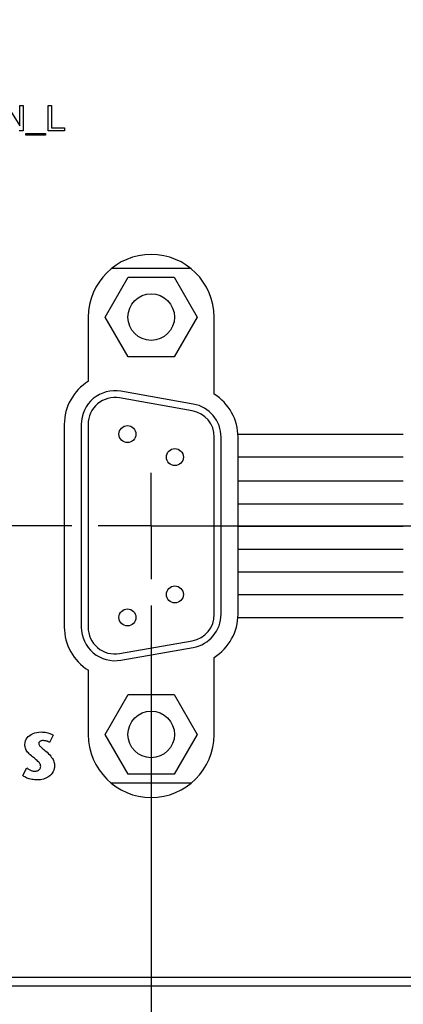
# Model space of a CAD drawing. Header units: inches. Extents: x 0 to 34, y 0 to 22.
# Tile 17 of 39: x 13.6 to 14.5, y 15.2 to 17.5. Entities that reach past the tile are written whole.
import ezdxf

# ---------------------------------------------------------------- set-up
doc = ezdxf.new("R2010")
doc.units = ezdxf.units.IN
doc.header["$LTSCALE"] = 1.87
doc.header["$MEASUREMENT"] = 0
doc.linetypes.add('CENTER', pattern=[0.6, 0.375, -0.075, 0.075, -0.075])
doc.layers.get('0').update_dxf_attribs({"linetype": 'CONTINUOUS'})
for name, color, linetype in [('02___PRT_ALL_AXES', 7, 'CONTINUOUS'), ('DATUMCURVES', 7, 'CONTINUOUS'), ('DEFAULT_1', 7, 'CENTER'), ('DIMENSIONS', 7, 'CONTINUOUS')]:
    doc.layers.add(name, color=color, linetype=linetype)
doc.styles.get("Standard").update_dxf_attribs({"font": 'txt', "width": 0.8})
doc.dimstyles.new('DIMSTYLE_1', dxfattribs={"dimtxt": 0.125, "dimasz": 0.18, "dimexe": 0.18, "dimexo": 0.0625, "dimgap": 0.09, "dimtad": 0, "dimtih": 1, "dimtoh": 1, "dimzin": 4, "dimdsep": 46, "dimtxsty": 'STANDARD', "dimblk": '_FILLED', "dimblk1": '_FILLED', "dimblk2": '_FILLED', "dimcen": 0.09, "dimadec": 0, "dimazin": 0, "dimtfac": 1, "dimtofl": 0, "dimtmove": 0, "dimatfit": 3, "dimldrblk": '_FILLED', "dimfxl": 1, "dimtolj": 1, "dimtzin": 4, "dimarcsym": 0})

# ---------------------------------------------------------------- blocks, each defined once
blk = doc.blocks.new('*D8')
at = {"layer": 'DIMENSIONS', "color": 2, "linetype": 'CONTINUOUS'}
blk.add_line((13.9253, 16.1635), (13.9253, 14.4228), dxfattribs=at)
at = {"layer": 'DIMENSIONS', "color": 2, "linetype": 'CONTINUOUS', "insert": (13.8628, 14.0603), "char_height": 0.125, "width": 0.7, "attachment_point": 3, "rotation": 90, "line_spacing_factor": 0.9}
blk.add_mtext('2.06\\P[52.34]', dxfattribs=at)
blk = doc.blocks.new('_FILLED')
at = {"color": 0, "linetype": 'BYBLOCK'}
blk.add_solid([(0, 0), (-1, 0.174), (-1, -0.174)], dxfattribs=at)
blk = doc.blocks.new('*D9')
at = {"layer": 'DIMENSIONS', "color": 2, "linetype": 'CONTINUOUS'}
blk.add_line((14.7253, 16.1635), (14.7253, 14.4228), dxfattribs=at)
at = {"layer": 'DIMENSIONS', "color": 2, "linetype": 'CONTINUOUS', "insert": (14.6628, 14.0603), "char_height": 0.125, "width": 0.7, "attachment_point": 3, "rotation": 90, "line_spacing_factor": 0.9}
blk.add_mtext('2.86\\P[72.66]', dxfattribs=at)
blk = doc.blocks.new('*D10')
at = {"layer": 'DIMENSIONS', "color": 2, "linetype": 'CONTINUOUS'}
blk.add_line((15.5253, 16.1635), (15.5253, 14.4228), dxfattribs=at)
at = {"layer": 'DIMENSIONS', "color": 2, "linetype": 'CONTINUOUS', "insert": (15.4628, 14.0603), "char_height": 0.125, "width": 0.7, "attachment_point": 3, "rotation": 90, "line_spacing_factor": 0.9}
blk.add_mtext('3.66\\P[92.98]', dxfattribs=at)
blk = doc.blocks.new('*D11')
at = {"layer": 'DIMENSIONS', "color": 2, "linetype": 'CONTINUOUS'}
blk.add_line((16.3253, 16.1635), (16.3253, 14.4228), dxfattribs=at)
at = {"layer": 'DIMENSIONS', "color": 2, "linetype": 'CONTINUOUS', "insert": (16.2628, 14.0603), "char_height": 0.125, "width": 0.7, "attachment_point": 3, "rotation": 90, "line_spacing_factor": 0.9}
blk.add_mtext('4.46\\P[113.3]', dxfattribs=at)
blk = doc.blocks.new('*D12')
at = {"layer": 'DIMENSIONS', "color": 2, "linetype": 'CONTINUOUS'}
blk.add_line((17.1253, 16.1635), (17.1253, 14.4228), dxfattribs=at)
at = {"layer": 'DIMENSIONS', "color": 2, "linetype": 'CONTINUOUS', "insert": (17.0628, 13.9603), "char_height": 0.125, "width": 0.8, "attachment_point": 3, "rotation": 90, "line_spacing_factor": 0.9}
blk.add_mtext('5.26\\P[133.62]', dxfattribs=at)
blk = doc.blocks.new('*D13')
at = {"layer": 'DIMENSIONS', "color": 2, "linetype": 'CONTINUOUS'}
blk.add_line((17.9253, 16.1635), (17.9253, 14.4228), dxfattribs=at)
at = {"layer": 'DIMENSIONS', "color": 2, "linetype": 'CONTINUOUS', "insert": (17.8628, 13.9603), "char_height": 0.125, "width": 0.8, "attachment_point": 3, "rotation": 90, "line_spacing_factor": 0.9}
blk.add_mtext('6.06\\P[153.94]', dxfattribs=at)
blk = doc.blocks.new('*D14')
at = {"layer": 'DIMENSIONS', "color": 2, "linetype": 'CONTINUOUS'}
blk.add_line((18.7253, 16.1635), (18.7253, 14.4228), dxfattribs=at)
at = {"layer": 'DIMENSIONS', "color": 2, "linetype": 'CONTINUOUS', "insert": (18.6628, 13.9603), "char_height": 0.125, "width": 0.8, "attachment_point": 3, "rotation": 90, "line_spacing_factor": 0.9}
blk.add_mtext('6.86\\P[174.26]', dxfattribs=at)
blk = doc.blocks.new('*D17')
at = {"layer": 'DIMENSIONS', "color": 2, "linetype": 'CONTINUOUS'}
blk.add_line((13.7377, 16.3511), (11.1771, 16.3511), dxfattribs=at)
at = {"layer": 'DIMENSIONS', "color": 2, "linetype": 'CONTINUOUS', "insert": (10.9146, 16.4136), "char_height": 0.125, "width": 0.6, "attachment_point": 3, "line_spacing_factor": 0.9}
blk.add_mtext('3.01\\P[76.5]', dxfattribs=at)

msp = doc.modelspace()

# ---------------------------------------------------------------- linework, layer by layer
at = {"color": 7, "linetype": 'CONTINUOUS'}
for p, q in [((13.8336, 16.9586), (14.017, 16.9586)), ((13.817, 16.8436), (13.8712, 16.9374)), ((13.8712, 16.9374), (13.9794, 16.9374)), ((13.9794, 16.9374), (14.0336, 16.8436)), ((13.8712, 16.7499), (13.817, 16.8436)), ((14.0336, 16.8436), (13.9794, 16.7499)), ((13.9794, 16.7499), (13.8712, 16.7499)), ((14.0247, 16.6385), (13.8535, 16.6687)), ((14.0219, 16.6228), (13.8507, 16.653)), ((13.7603, 16.5905), (13.7603, 16.1128)), ((13.7763, 16.5905), (13.7763, 16.1128)), ((14.0743, 16.143), (14.0743, 16.5603)), ((14.0903, 16.143), (14.0903, 16.5603)), ((13.8507, 16.0503), (14.0219, 16.0805)), ((13.8535, 16.0346), (14.0247, 16.0648)), ((13.817, 15.8596), (13.8712, 15.9534)), ((13.8712, 15.9534), (13.9794, 15.9534)), ((13.9794, 15.9534), (14.0336, 15.8596)), ((13.8712, 15.7659), (13.817, 15.8596)), ((14.0336, 15.8596), (13.9794, 15.7659)), ((13.9794, 15.7659), (13.8712, 15.7659)), ((14.0186, 15.7446), (13.832, 15.7446)), ((12.1853, 15.2871), (19.6033, 15.2871)), ((12.1853, 15.2671), (19.6233, 15.2671))]:
    msp.add_line(p, q, dxfattribs=at)
for centre, radius in [((13.9253, 16.8436), 0.055), ((13.8693, 16.5676), 0.02), ((13.9813, 16.5136), 0.02), ((13.9813, 16.1896), 0.02), ((13.8693, 16.1356), 0.02), ((13.9253, 15.8596), 0.055)]:
    msp.add_circle(centre, radius, dxfattribs=at)
for centre, radius, start, end in [((13.8397, 16.5905), 0.0794, 80, 180), ((13.8397, 16.5905), 0.0634, 80, 180), ((14.0109, 16.5603), 0.0634, 0, 80), ((14.0109, 16.5603), 0.0794, 0, 80), ((14.0109, 16.143), 0.0634, 280, 360), ((14.0109, 16.143), 0.0794, 280, 360), ((13.8397, 16.1128), 0.0794, 180, 280), ((13.8397, 16.1128), 0.0634, 180, 280)]:
    msp.add_arc(centre, radius, start, end, dxfattribs=at)
at = {"layer": '02___PRT_ALL_AXES', "color": 7, "linetype": 'CONTINUOUS'}
for p, q in [((13.777, 16.8432), (13.777, 16.6921)), ((14.0736, 16.662), (14.0736, 16.8431)), ((13.7203, 16.5905), (13.7203, 16.1128)), ((14.1303, 16.143), (14.1303, 16.5603)), ((14.0736, 15.8591), (14.0736, 16.0413)), ((13.777, 16.0111), (13.777, 15.8591))]:
    msp.add_line(p, q, dxfattribs=at)
for centre, radius, start, end in [((13.9253, 16.8431), 0.1483, 0, 179.9903), ((13.8397, 16.5905), 0.1194, 121.6647, 180), ((14.0109, 16.5603), 0.1194, 0, 58.3497), ((14.0109, 16.143), 0.1194, 301.6503, 360), ((13.8397, 16.1128), 0.1194, 180, 238.3497), ((13.9253, 15.8591), 0.1483, 180, 360)]:
    msp.add_arc(centre, radius, start, end, dxfattribs=at)
at = {"layer": 'DATUMCURVES', "color": 40, "linetype": 'CONTINUOUS'}
for p, q in [((13.5852, 17.3428), (13.6151, 17.2945)), ((13.6152, 17.2945), (13.6152, 17.3428)), ((13.6152, 17.3428), (13.6231, 17.3428)), ((13.6231, 17.3428), (13.6231, 17.283)), ((13.6821, 17.283), (13.6821, 17.3428)), ((13.6821, 17.3428), (13.6902, 17.3428)), ((13.6902, 17.3428), (13.6902, 17.2901)), ((13.6231, 17.283), (13.614, 17.283)), ((13.6151, 17.2945), (13.6152, 17.2945)), ((13.6294, 17.2726), (13.6294, 17.2767)), ((13.6294, 17.2767), (13.6757, 17.2767)), ((13.6757, 17.2726), (13.6294, 17.2726)), ((13.6757, 17.2767), (13.6757, 17.2726)), ((13.7205, 17.283), (13.6821, 17.283)), ((13.6902, 17.2901), (13.7205, 17.2901)), ((13.7205, 17.2901), (13.7205, 17.283)), ((14.5201, 16.567), (14.1301, 16.567)), ((14.5201, 16.5137), (14.1303, 16.5137)), ((14.1303, 16.4579), (14.5201, 16.4579)), ((14.1303, 16.403), (14.5201, 16.403)), ((14.1303, 16.351), (14.5201, 16.351)), ((14.5201, 16.2959), (14.1303, 16.2959)), ((14.5201, 16.2419), (14.1303, 16.2419)), ((14.1303, 16.1896), (14.5201, 16.1896)), ((14.1301, 16.1356), (14.5201, 16.1356)), ((13.6354, 15.8546), (13.6387, 15.8573)), ((13.6387, 15.8573), (13.6424, 15.8597)), ((13.6424, 15.8597), (13.6465, 15.8617)), ((13.6465, 15.8617), (13.6509, 15.8633)), ((13.6509, 15.8633), (13.6556, 15.8645)), ((13.6556, 15.8645), (13.6605, 15.8652)), ((13.6605, 15.8652), (13.6655, 15.8654)), ((13.6655, 15.8654), (13.6689, 15.8653)), ((13.6689, 15.8653), (13.6722, 15.8651)), ((13.6722, 15.8651), (13.6753, 15.8646)), ((13.6753, 15.8646), (13.6783, 15.8641)), ((13.6783, 15.8641), (13.6811, 15.8634)), ((13.6811, 15.8634), (13.6836, 15.8626)), ((13.6836, 15.8626), (13.686, 15.8619)), ((13.6941, 15.8581), (13.6857, 15.8409)), ((13.686, 15.8619), (13.6881, 15.861)), ((13.6881, 15.861), (13.69, 15.8602)), ((13.69, 15.8602), (13.6917, 15.8594)), ((13.6917, 15.8594), (13.693, 15.8587)), ((13.693, 15.8587), (13.6941, 15.8581)), ((13.6273, 15.8361), (13.6277, 15.8404)), ((13.6275, 15.8329), (13.6273, 15.8361)), ((13.6279, 15.83), (13.6275, 15.8329)), ((13.6277, 15.8404), (13.6287, 15.8443)), ((13.6287, 15.8443), (13.6304, 15.8481)), ((13.6304, 15.8481), (13.6327, 15.8515)), ((13.6327, 15.8515), (13.6354, 15.8546)), ((13.66, 15.8392), (13.6599, 15.8383)), ((13.6599, 15.8383), (13.6601, 15.8368)), ((13.6602, 15.84), (13.66, 15.8392)), ((13.6601, 15.8368), (13.6607, 15.8353)), ((13.6606, 15.8409), (13.6602, 15.84)), ((13.661, 15.8416), (13.6606, 15.8409)), ((13.6607, 15.8353), (13.6616, 15.8338)), ((13.6616, 15.8423), (13.661, 15.8416)), ((13.6624, 15.843), (13.6616, 15.8423)), ((13.6616, 15.8338), (13.6627, 15.8323)), ((13.6633, 15.8436), (13.6624, 15.843)), ((13.6643, 15.8441), (13.6633, 15.8436)), ((13.6654, 15.8445), (13.6643, 15.8441)), ((13.6667, 15.8448), (13.6654, 15.8445)), ((13.6681, 15.845), (13.6667, 15.8448)), ((13.6696, 15.845), (13.6681, 15.845)), ((13.6711, 15.845), (13.6696, 15.845)), ((13.6726, 15.8449), (13.6711, 15.845)), ((13.6741, 15.8448), (13.6726, 15.8449)), ((13.6755, 15.8445), (13.6741, 15.8448)), ((13.6769, 15.8443), (13.6755, 15.8445)), ((13.6783, 15.844), (13.6769, 15.8443)), ((13.6796, 15.8436), (13.6783, 15.844)), ((13.6809, 15.8432), (13.6796, 15.8436)), ((13.6822, 15.8427), (13.6809, 15.8432)), ((13.6834, 15.8422), (13.6822, 15.8427)), ((13.6846, 15.8416), (13.6834, 15.8422)), ((13.6857, 15.8409), (13.6846, 15.8416)), ((13.6285, 15.8273), (13.6279, 15.83)), ((13.6295, 15.8248), (13.6285, 15.8273)), ((13.6307, 15.8225), (13.6295, 15.8248)), ((13.6321, 15.8202), (13.6307, 15.8225)), ((13.6338, 15.8181), (13.6321, 15.8202)), ((13.6357, 15.816), (13.6338, 15.8181)), ((13.6378, 15.8138), (13.6357, 15.816)), ((13.6401, 15.8116), (13.6378, 15.8138)), ((13.6427, 15.8094), (13.6401, 15.8116)), ((13.6454, 15.807), (13.6427, 15.8094)), ((13.6627, 15.8323), (13.6642, 15.8308)), ((13.6642, 15.8308), (13.6659, 15.8292)), ((13.6659, 15.8292), (13.6678, 15.8276)), ((13.6678, 15.8276), (13.6699, 15.8258)), ((13.6699, 15.8258), (13.6722, 15.8239)), ((13.6722, 15.8239), (13.6746, 15.8219)), ((13.6746, 15.8219), (13.6771, 15.8198)), ((13.6771, 15.8198), (13.6798, 15.8174)), ((13.6798, 15.8174), (13.683, 15.8142)), ((13.683, 15.8142), (13.6859, 15.8112)), ((13.6859, 15.8112), (13.6884, 15.8083)), ((13.6476, 15.8051), (13.6454, 15.807)), ((13.6498, 15.8033), (13.6476, 15.8051)), ((13.652, 15.8015), (13.6498, 15.8033)), ((13.6542, 15.7997), (13.652, 15.8015)), ((13.6563, 15.7979), (13.6542, 15.7997)), ((13.6582, 15.7961), (13.6563, 15.7979)), ((13.66, 15.7943), (13.6582, 15.7961)), ((13.6615, 15.7924), (13.66, 15.7943)), ((13.6628, 15.7905), (13.6615, 15.7924)), ((13.6638, 15.7885), (13.6628, 15.7905)), ((13.6644, 15.7864), (13.6638, 15.7885)), ((13.6646, 15.7843), (13.6644, 15.7864)), ((13.6884, 15.8083), (13.6905, 15.8056)), ((13.6905, 15.8056), (13.6923, 15.8029)), ((13.6923, 15.8029), (13.6937, 15.8004)), ((13.6937, 15.8004), (13.6949, 15.7978)), ((13.6949, 15.7978), (13.6958, 15.7953)), ((13.6958, 15.7953), (13.6965, 15.7927)), ((13.6965, 15.7927), (13.6969, 15.7901)), ((13.6969, 15.7901), (13.6971, 15.7874)), ((13.6971, 15.7874), (13.6972, 15.7846)), ((13.6222, 15.7625), (13.6322, 15.7806)), ((13.6322, 15.7806), (13.6334, 15.7797)), ((13.6334, 15.7797), (13.6346, 15.7788)), ((13.6346, 15.7788), (13.636, 15.7779)), ((13.636, 15.7779), (13.6374, 15.777)), ((13.6374, 15.777), (13.6388, 15.7762)), ((13.6388, 15.7762), (13.6404, 15.7754)), ((13.6404, 15.7754), (13.642, 15.7747)), ((13.642, 15.7747), (13.6436, 15.7741)), ((13.6436, 15.7741), (13.6453, 15.7736)), ((13.6453, 15.7736), (13.6471, 15.7733)), ((13.6471, 15.7733), (13.649, 15.773)), ((13.649, 15.773), (13.6509, 15.7729)), ((13.6509, 15.7729), (13.6525, 15.773)), ((13.6525, 15.773), (13.6542, 15.7732)), ((13.6542, 15.7732), (13.6558, 15.7736)), ((13.6558, 15.7736), (13.6574, 15.7741)), ((13.6574, 15.7741), (13.6588, 15.7747)), ((13.6588, 15.7747), (13.6602, 15.7756)), ((13.6602, 15.7756), (13.6614, 15.7766)), ((13.6614, 15.7766), (13.6625, 15.7777)), ((13.6625, 15.7777), (13.6634, 15.7791)), ((13.6634, 15.7791), (13.6641, 15.7806)), ((13.6641, 15.7806), (13.6645, 15.7824)), ((13.6645, 15.7824), (13.6646, 15.7843)), ((13.6892, 15.7649), (13.6858, 15.7616)), ((13.6919, 15.7684), (13.6892, 15.7649)), ((13.694, 15.772), (13.6919, 15.7684)), ((13.6955, 15.7755), (13.694, 15.772)), ((13.6965, 15.7789), (13.6955, 15.7755)), ((13.697, 15.782), (13.6965, 15.7789)), ((13.6972, 15.7846), (13.697, 15.782)), ((13.6245, 15.7608), (13.6222, 15.7625)), ((13.6269, 15.7593), (13.6245, 15.7608)), ((13.6295, 15.758), (13.6269, 15.7593)), ((13.6321, 15.7568), (13.6295, 15.758)), ((13.6349, 15.7557), (13.6321, 15.7568)), ((13.6378, 15.7548), (13.6349, 15.7557)), ((13.6408, 15.7541), (13.6378, 15.7548)), ((13.6439, 15.7535), (13.6408, 15.7541)), ((13.647, 15.7531), (13.6439, 15.7535)), ((13.6501, 15.7527), (13.647, 15.7531)), ((13.6533, 15.7525), (13.6501, 15.7527)), ((13.6565, 15.7525), (13.6533, 15.7525)), ((13.6642, 15.7529), (13.6565, 15.7525)), ((13.6709, 15.7542), (13.6642, 15.7529)), ((13.6767, 15.7562), (13.6709, 15.7542)), ((13.6816, 15.7587), (13.6767, 15.7562)), ((13.6858, 15.7616), (13.6816, 15.7587))]:
    msp.add_line(p, q, dxfattribs=at)
at = {"layer": 'DEFAULT_1', "color": 7, "linetype": 'CENTER'}
for q in [(13.9253, 16.4762), (13.8002, 16.3511), (13.9253, 16.226), (14.5774, 16.3511)]:
    msp.add_line((13.9253, 16.3511), q, dxfattribs=at)

# ---------------------------------------------------------------- dimensions: what is measured, and where the dimension line sits
at = {"layer": 'DIMENSIONS', "color": 2, "linetype": 'CONTINUOUS'}
for feature_location, offset, dtype, origin, picture, middle in [((13.7377, 16.3511), (-2.5606, 0), 0, (13.8002, 19.3643), '*D17', (10.5646, 16.2574)), ((13.9253, 16.1635), (0, -1.7408), 1, (11.8646, 16.226), '*D8', (14.2207, 13.7868)), ((14.7253, 16.1635), (0, -1.7408), 1, (11.8646, 16.226), '*D9', (15.0207, 13.7868)), ((15.5253, 16.1635), (0, -1.7408), 1, (11.8646, 16.226), '*D10', (15.8207, 13.7868)), ((16.3253, 16.1635), (0, -1.7408), 1, (11.8646, 16.226), '*D11', (16.6207, 13.7868)), ((17.1253, 16.1635), (0, -1.7408), 1, (11.8646, 16.226), '*D12', (17.4431, 13.6974)), ((17.9253, 16.1635), (0, -1.7408), 1, (11.8646, 16.226), '*D13', (18.2431, 13.6974)), ((18.7253, 16.1635), (0, -1.7408), 1, (11.8646, 16.226), '*D14', (19.0431, 13.6974))]:
    dim = msp.add_ordinate_dim(feature_location=feature_location, offset=offset, dtype=dtype, origin=origin, dimstyle='DIMSTYLE_1', dxfattribs=at)
    dim.commit()
    dim.dimension.update_dxf_attribs({"geometry": picture, "text_midpoint": middle})

doc.saveas('drawing.dxf')
